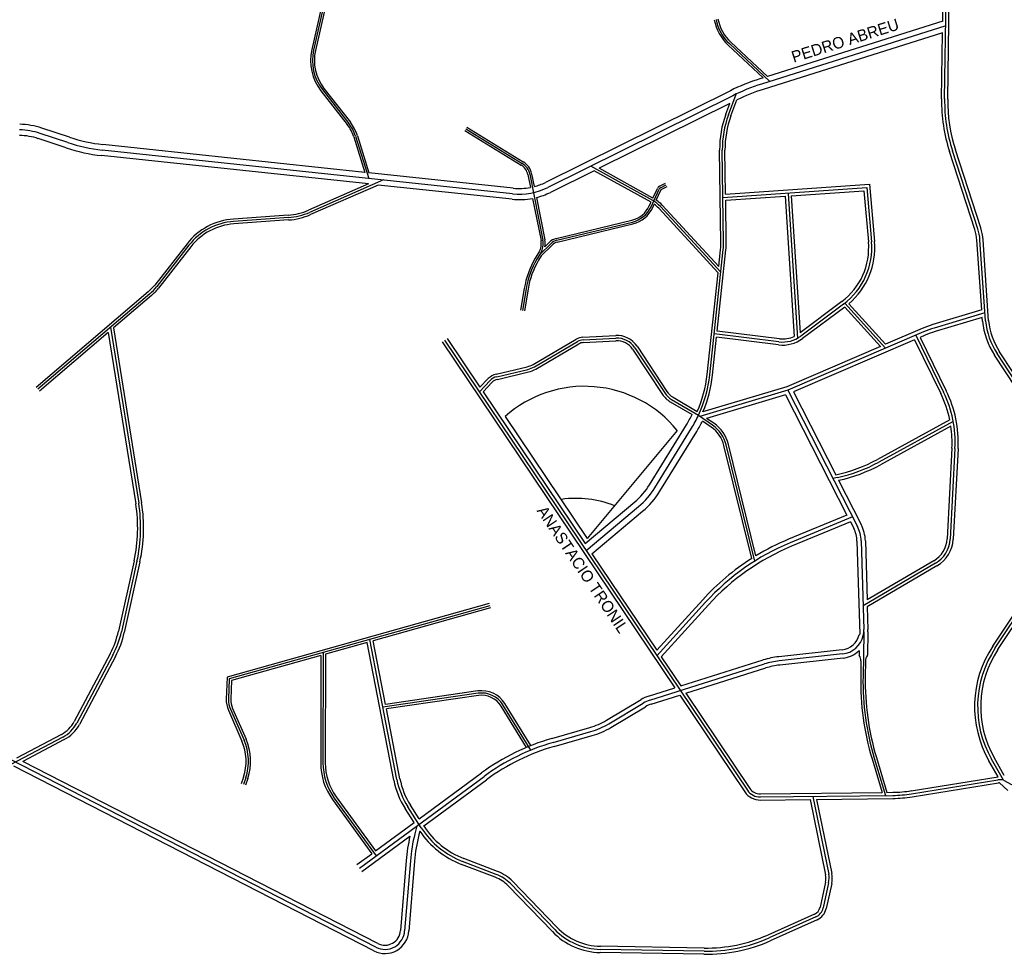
# Model space of a CAD drawing. Extents: x 389840 to 785025, y 2039290 to 4084025.
# Tile 5 of 8: x 393897 to 394541, y 2041496 to 2042108. Entities that reach past the tile are written whole.
import ezdxf

# ---------------------------------------------------------------- set-up
doc = ezdxf.new("R2010")
doc.units = 0
doc.linetypes.add('DASHED', pattern=[0])
for name, color, linetype in [('1', 7, 'CONTINUOUS'), ('2', 7, 'CONTINUOUS'), ('55', 7, 'CONTINUOUS'), ('STREAM', 7, 'CONTINUOUS')]:
    doc.layers.add(name, color=color, linetype=linetype)

msp = doc.modelspace()

# ---------------------------------------------------------------- linework, layer by layer
at = {"layer": '1', "color": 0, "linetype": 'CONTINUOUS'}
for p, q in [((394501.9952, 2042056.1536), (394504.008, 2042189.4088)), ((394104.772, 2042158.744), (394088.956, 2042088.184)), ((394502.7176, 2042103.9632), (394382.1856, 2042065.9184)), ((394361.1288, 2042092.3864), (394387.6784, 2042067.652)), ((394094.756, 2042062.32), (394112.0264, 2042040.1448)), ((394363.36, 2042058.3304), (394242.3216, 2041998.2776)), ((394360.4736, 2042045.6784), (394365.6032, 2042059.4168)), ((393928.1184, 2042027.6184), (393909.944, 2042033.648)), ((394116.4224, 2042031.7448), (394125.032, 2042004.1696)), ((394188.5808, 2042036.6016), (394225.5144, 2042014.0024)), ((394219.2112, 2041994.1384), (393950.6352, 2042022.744)), ((394357.3024, 2041962.2032), (394356.4816, 2042022.6864)), ((394523.6952, 2041971.2576), (394507.0944, 2042022.3232)), ((394310.9176, 2041989.676), (394270.356, 2042012.1872)), ((394230.4472, 2042006.9312), (394239.0472, 2041963.7008)), ((394134.8008, 2042003.1288), (394086.3424, 2041981.9472)), ((394315.952, 2041997.9696), (394319.7672, 2041999.9264)), ((394309.8352, 2041985.6584), (394315.084, 2041997.0632)), ((394356.9016, 2041991.7488), (394451.024, 2041998.2016)), ((394399.5264, 2041994.3752), (394405.6416, 2041899.576)), ((394451.024, 2041998.2016), (394454.128, 2041962.7152)), ((394355.492, 2041942.7136), (394315.9272, 2041985.7328)), ((394072.5048, 2041978.5384), (394036.6192, 2041975.9848)), ((394248.1256, 2041963.6648), (394297.6136, 2041975.6096)), ((394007.384, 2041960.4168), (393986.2496, 2041933.3656)), ((394236.984, 2041954.344), (394244.148, 2041961.4456)), ((394528.7704, 2041910.848), (394525.1216, 2041963.8984)), ((394237.6216, 2041955.4152), (394235.1384, 2041951.2432)), ((394348.2784, 2041875.5808), (394357.084, 2041957.5304)), ((393981.7248, 2041928.6416), (393908.4416, 2041866.1152)), ((394228.0824, 2041931.9696), (394225.6984, 2041917.6488)), ((394435.8672, 2041921.9368), (394407.832, 2041900.9976)), ((394436.62, 2041922.5112), (394463.364, 2041893)), ((394528.4024, 2041916.1984), (394495.0344, 2041906.156)), ((393956.024, 2041906.7136), (393974.4904, 2041791.5128)), ((394393.56, 2041897.1936), (394351.1528, 2041902.3328)), ((394488.2344, 2041903.6816), (394399.4328, 2041865.5424)), ((394174.6896, 2041898.2728), (394372.8984, 2041603.6672)), ((394233.5416, 2041880.8872), (394261.652, 2041897.3536)), ((394265.364, 2041898.4656), (394286.792, 2041899.5848)), ((394483.036, 2041901.4488), (394501.252, 2041864.2656)), ((394299.2416, 2041893.3032), (394318.8, 2041863.7112)), ((394576.3984, 2041828.356), (394536.2952, 2041889.5672)), ((394208.8216, 2041874.3272), (394229.2528, 2041879.168)), ((394197.4512, 2041864.4416), (394204.592, 2041871.9056)), ((394399.4328, 2041865.5424), (394341.8448, 2041848.2936)), ((394399.4328, 2041865.5424), (394444.9208, 2041776.392)), ((394323.328, 2041859.4128), (394340.8776, 2041849.0808)), ((394350.1032, 2041842.612), (394340.8344, 2041848.9888)), ((394507.6152, 2041845.0288), (394458.96, 2041818.4576)), ((394312.24, 2041801.528), (394336.3472, 2041840.6832)), ((394377.7296, 2041753.6696), (394359.0208, 2041829.7096)), ((394508.7624, 2041827.4464), (394505.6064, 2041768.0256)), ((394431.9344, 2041808.4184), (394428.9112, 2041807.7688)), ((394267.3576, 2041760.5368), (394301.7032, 2041789.3312)), ((394441.744, 2041782.6176), (394400.8248, 2041765.6248)), ((394447.3648, 2041766.8448), (394449.0784, 2041708.808)), ((394129.7032, 2041500.8808), (393630.0208, 2041757.4168)), ((393973.3712, 2041753.4928), (393963.1704, 2041707.3976)), ((394535.1272, 2041696.7648), (394575.0176, 2041757.0104)), ((394495.9672, 2041752.192), (394448.6168, 2041724.4368)), ((394204.2632, 2041724.404), (394033.7512, 2041676.6144)), ((394345.548, 2041726.688), (394313.7216, 2041691.624)), ((394143.4464, 2041610.708), (394125.6992, 2041702.3848)), ((394449.0544, 2041707.3712), (394448.7864, 2041691.424)), ((393957.5472, 2041692.1064), (393933.9984, 2041647.6408)), ((394095.3008, 2041693.8648), (394095.0976, 2041621.4968)), ((394435.2016, 2041692.8512), (394393.7592, 2041688.288)), ((394448.7872, 2041691.424), (394448.5632, 2041678.088)), ((394309.0944, 2041662.632), (394384.0832, 2041686.3088)), ((394033.7512, 2041676.6144), (394033.296, 2041663.2728)), ((394196.6672, 2041667.1176), (394134.2896, 2041658.0096)), ((394231.18, 2041629.8816), (394212.9136, 2041659.532)), ((394282.1504, 2041647.1224), (394304.7216, 2041660.6632)), ((394034.5744, 2041656.608), (394043.4152, 2041636.4504)), ((393924.808, 2041638.4768), (393861.3376, 2041605.0976)), ((394245.6752, 2041634.9096), (394270.4728, 2041642.0432)), ((394455.9, 2041624.6496), (394463.1856, 2041600.2032)), ((394540.5616, 2041610.1592), (394532.6912, 2041623.9696)), ((394044.504, 2041611.776), (394043.0112, 2041607.348)), ((394118.9536, 2041552.7248), (394200.5488, 2041612.7168)), ((394480.3416, 2041601.36), (394536.9208, 2041610.3752)), ((394540.5616, 2041610.1592), (394557.7176, 2041600.82)), ((394381.3936, 2041599.2096), (394468.1072, 2041600.2632)), ((394415.7304, 2041599.6272), (394426.1184, 2041548.6656)), ((394102.5096, 2041598.5392), (394129.8968, 2041560.7704)), ((394159.436, 2041579.088), (394150.6248, 2041592.7984)), ((394156.5344, 2041580.356), (394155.2136, 2041575.0712)), ((394152.2936, 2041557.3456), (394148.5568, 2041511.6776)), ((394208.5584, 2041548.5648), (394186.5184, 2041557.0384)), ((394246.7576, 2041512.4896), (394217.7888, 2041542.5344)), ((394426.0768, 2041543.112), (394422.444, 2041526.5728)), ((394417.6584, 2041520.692), (394387.0424, 2041506.9856)), ((394344.5232, 2041498.2888), (394276.6688, 2041499.4704))]:
    msp.add_line(p, q, dxfattribs=at)
for centre, radius, start, end in [((394380.829623, 2042113.533154), 28.90145, 190.433903, 227.02735), ((394119.247544, 2042081.394404), 31.04315, 167.365986, 217.912233), ((394421.688115, 2041940.766798), 131.23772, 107.517758, 116.388028), ((394606.310796, 2042054.577908), 104.32773, 179.134522, 198.008875), ((394419.756595, 2042023.544082), 63.280421, 159.525914, 180.776908), ((394091.082266, 2042023.833176), 26.54658, 17.339439, 37.911839), ((393895.782451, 2041990.960683), 44.97474, 71.647019, 89.040647), ((393962.04788, 2042129.897411), 107.759841, 251.647414, 263.920517), ((394219.904234, 2042004.833717), 10.74917, 11.251369, 58.538433), ((394223.658278, 2042035.895169), 41.9927, 263.920567, 296.388083), ((394316.829002, 2041996.260137), 1.92102, 117.156844, 155.287267), ((394293.358042, 2041993.241827), 18.13819, 283.57015, 335.285525), ((394301.225072, 2041972.211062), 19.97462, 42.6047, 60.970878), ((394069.524767, 2042020.422085), 41.98993, 274.069553, 293.610689), ((394039.513564, 2041935.314517), 40.77313, 94.0703, 142.000283), ((394494.601485, 2041961.799641), 30.5925, 3.934269, 18.008775), ((394227.547006, 2041961.413012), 11.72522, 329.232411, 11.250772), ((394250.114178, 2041955.426931), 8.47474, 103.569817, 134.750172), ((394318.490769, 2041961.676934), 38.81499, 353.867519, 0.7773), ((394408.397389, 2041958.715352), 45.90498, 306.755697, 4.998414), ((394282.81573, 2041922.86012), 55.48666, 149.234125, 170.550336), ((393960.587006, 2041953.415324), 32.56599, 310.471344, 321.999992), ((394575.991966, 2041915.574996), 47.457751, 185.716058, 213.231256), ((394513.44433, 2041844.98406), 63.88214, 106.749494, 113.243017), ((394265.791146, 2041890.286613), 8.18992, 92.991114, 120.360747), ((394287.525045, 2041885.559588), 14.04452, 33.461875, 92.990322), ((394395.948821, 2041916.907778), 19.85831, 263.090231, 306.756033), ((394225.657022, 2041894.346764), 15.59914, 283.328633, 300.361128), ((394210.80295, 2041865.962881), 8.59574, 103.328819, 136.264425), ((394265.159804, 2041884.511501), 83.597289, 334.923508, 353.867219), ((394330.353989, 2041871.347528), 13.84934, 213.462358, 239.513322), ((394434.180608, 2041831.407402), 74.68723, 356.959619, 26.100103), ((394265.159804, 2041884.511501), 83.597289, 328.380431, 334.923656), ((394337.602039, 2041824.439412), 22.05768, 13.822567, 55.475219), ((394410.869467, 2041906.518783), 100.33672, 282.119131, 298.639325), ((394269.327797, 2041827.948933), 50.39357, 309.974939, 328.379953), ((393874.20662, 2041775.437494), 101.563931, 347.521775, 9.106775), ((394424.909731, 2041766.181724), 22.46501, 1.690853, 27.032292), ((394486.07839, 2041769.062802), 19.5558, 300.377058, 356.959978), ((394460.21895, 2041622.602588), 154.8647, 112.551911, 137.770406), ((394433.494615, 2041708.348232), 15.59034, 347.058064, 1.691006), ((393903.915072, 2041720.510091), 60.6892, 332.094408, 347.522111), ((394433.494615, 2041708.348232), 15.59034, 276.284575, 347.058064), ((394593.087618, 2041658.386871), 69.514909, 146.490006, 209.676953), ((394399.638919, 2041634.889175), 53.72137, 96.28375, 106.831489), ((394625.2669, 2041675.124649), 176.728472, 179.039331, 196.595128), ((394048.581904, 2041662.750971), 15.29501, 178.044992, 203.681017), ((394199.024351, 2041650.975575), 16.31325, 31.635458, 98.307131), ((394315.265087, 2041643.088549), 20.4946, 107.522792, 120.959914), ((393914.580251, 2041657.924415), 21.97307, 297.739917, 332.09445), ((394256.908452, 2041689.196249), 49.06526, 286.049139, 300.961344), ((394012.080252, 2041622.706709), 34.21667, 341.369506, 23.681964), ((394285.172182, 2041497.619675), 142.858209, 106.050136, 126.324794), ((394134.017994, 2041621.387488), 38.92068, 179.839058, 215.947389), ((394538.250864, 2041602.026074), 10.455265, 96.995256, 99.053667), ((394193.60057, 2041620.417086), 51.085319, 190.956036, 212.727497), ((394538.250864, 2041602.026074), 8.4548, 76.143222, 99.053667), ((394538.250864, 2041602.026074), 6.455125, 92.113631, 99.052656), ((394381.270975, 2041609.300635), 10.09148, 213.932261, 270.695647), ((394467.141292, 2041679.772158), 79.51516, 270.695908, 279.555842), ((394262.063252, 2041548.364819), 110.1368, 165.966864, 175.32265), ((394206.665925, 2041609.441414), 56.14248, 212.728056, 248.969569), ((394199.995707, 2041525.378187), 24.71699, 43.955442, 69.730411), ((394412.982961, 2041545.988251), 13.40583, 347.612333, 11.521756), ((394414.217123, 2041528.380059), 8.42297, 294.117167, 347.611572), ((394135.620606, 2041512.407521), 12.95683, 242.824128, 356.769225), ((394277.410182, 2041542.043517), 42.5797, 223.955072, 269.002475), ((394346.260659, 2041598.081332), 99.807421, 269.002703, 294.116939)]:
    msp.add_arc(centre, radius, start, end, dxfattribs=at)
at = {"layer": '2', "color": 0, "linetype": 'CONTINUOUS'}
for p, q in [((394500.7656, 2042107.1744), (394502.008, 2042189.4392)), ((394503.9952, 2042056.1232), (394506.008, 2042189.3784)), ((394103.552, 2042159.0176), (394087.736, 2042088.4576)), ((394105.992, 2042158.4704), (394090.176, 2042087.9104)), ((394500.7656, 2042107.1744), (394385.9792, 2042070.9432)), ((394500.6496, 2042099.4824), (394383.284, 2042062.4376)), ((394499.9952, 2042056.184), (394500.6496, 2042099.4824)), ((394360.2768, 2042091.472), (394383.2408, 2042070.0792)), ((394361.9808, 2042093.3008), (394385.9792, 2042070.9432)), ((394383.2408, 2042070.0792), (394381.0872, 2042069.3992)), ((394095.7424, 2042063.088), (394113.0128, 2042040.9128)), ((394093.7696, 2042061.552), (394111.04, 2042039.3768)), ((394361.7376, 2042061.6), (394240.6992, 2042001.5472)), ((394361.456, 2042053.3112), (394275.8648, 2042010.8456)), ((394358.8344, 2042046.2904), (394361.456, 2042053.3112)), ((394362.1128, 2042045.0664), (394366.0376, 2042055.5784)), ((393929.268, 2042031.0824), (393911.0936, 2042037.112)), ((394189.2336, 2042037.668), (394226.1672, 2042015.0688)), ((394115.2296, 2042031.372), (394122.492, 2042008.1104)), ((394117.6152, 2042032.1176), (394125.2008, 2042007.8224)), ((394187.928, 2042035.5352), (394224.8616, 2042012.936)), ((393926.9688, 2042024.1544), (393908.7944, 2042030.184)), ((394122.492, 2042008.1104), (393951.0216, 2042026.3736)), ((394124.8352, 2042000.5192), (393950.2488, 2042019.1144)), ((394355.5528, 2041962.1792), (394354.732, 2042022.6624)), ((394358.6224, 2041993.872), (394358.2312, 2042022.7104)), ((394521.7928, 2041970.6392), (394505.192, 2042021.7048)), ((394525.5976, 2041971.876), (394508.9968, 2042022.9416)), ((394219.5976, 2041997.768), (394125.2008, 2042007.8224)), ((394229.2216, 2042006.6872), (394230.9016, 2041998.2432)), ((394231.6728, 2042007.1752), (394233.34, 2041998.7952)), ((394272.6008, 2042009.2264), (394243.944, 2041995.008)), ((394309.804, 2041988.5784), (394272.6008, 2042009.2264)), ((394311.0616, 2041991.3112), (394275.8648, 2042010.8456)), ((394124.8352, 2042000.5192), (394085.7016, 2041983.4136)), ((394131.2608, 2041999.8352), (394086.9832, 2041980.4808)), ((394218.8248, 2041990.5088), (394131.2608, 2041999.8352)), ((394315.3816, 2041999.0816), (394319.1968, 2042001.0384)), ((394316.5224, 2041996.8576), (394320.3376, 2041998.8144)), ((394358.6224, 2041993.872), (394452.8448, 2042000.3312)), ((394452.8448, 2042000.3312), (394456.12, 2041962.8896)), ((394311.0616, 2041991.3112), (394313.9488, 2041997.5856)), ((394313.22, 2041990.0232), (394316.2192, 2041996.5408)), ((394358.6768, 2041989.8664), (394397.6408, 2041992.5376)), ((394397.6408, 2041992.5376), (394403.5616, 2041900.7536)), ((394401.632, 2041992.8112), (394449.2032, 2041996.072)), ((394401.632, 2041992.8112), (394407.4136, 2041903.1816)), ((394449.2032, 2041996.072), (394452.136, 2041962.5408)), ((394232.3256, 2041991.0832), (394237.8216, 2041963.4568)), ((394234.7664, 2041991.6248), (394240.2728, 2041963.9448)), ((394308.7, 2041986.1808), (394309.804, 2041988.5784)), ((394310.9704, 2041985.136), (394311.9464, 2041987.2568)), ((394354.1288, 2041946.4112), (394317.0312, 2041986.748)), ((394359.052, 2041962.2272), (394358.6768, 2041989.8664)), ((394072.3912, 2041980.1344), (394036.5056, 2041977.5808)), ((394353.7024, 2041942.4432), (394314.8232, 2041984.7176)), ((394072.6184, 2041976.9424), (394036.7328, 2041974.3888)), ((394247.832, 2041964.88), (394297.32, 2041976.8248)), ((394248.4192, 2041962.4496), (394297.9072, 2041974.3944)), ((394006.1232, 2041961.4016), (393984.9888, 2041934.3504)), ((394237.9768, 2041953.568), (394245.028, 2041960.5576)), ((394240.3752, 2041959.4664), (394243.268, 2041962.3336)), ((394526.2696, 2041918.0632), (394523.1264, 2041963.7608)), ((394530.7656, 2041910.9856), (394527.1168, 2041964.036)), ((394008.6448, 2041959.432), (393987.5104, 2041932.3808)), ((394236.5472, 2041956.0544), (394234.064, 2041951.8824)), ((394237.9768, 2041953.568), (394236.2128, 2041950.604)), ((394353.1048, 2041904.1184), (394358.824, 2041957.3432)), ((394354.1288, 2041946.4112), (394355.344, 2041957.7176)), ((394346.5384, 2041875.768), (394353.7024, 2041942.4432)), ((393980.6864, 2041929.8584), (393907.4032, 2041867.332)), ((393982.7632, 2041927.4248), (393958.0584, 2041906.3464)), ((394226.8496, 2041932.1752), (394224.4656, 2041917.8544)), ((394229.3152, 2041931.764), (394226.9312, 2041917.4432)), ((394434.6704, 2041923.5392), (394407.4136, 2041903.1816)), ((394439.3248, 2041922.132), (394463.36, 2041895.6104)), ((394436.5672, 2041919.9632), (394409.0288, 2041899.3952)), ((394436.5672, 2041919.9632), (394459.9592, 2041894.1504)), ((394526.2696, 2041918.0632), (394494.3424, 2041908.4544)), ((394526.6072, 2041913.1512), (394495.7264, 2041903.8576)), ((394526.7752, 2041910.7104), (394526.6072, 2041913.1512)), ((393954.5832, 2041903.3808), (393909.48, 2041864.8984)), ((393954.5832, 2041903.3808), (393972.5648, 2041791.204)), ((393958.0584, 2041906.3464), (393976.416, 2041791.8216)), ((394393.8008, 2041899.1792), (394353.104, 2041904.1112)), ((394487.2872, 2041905.8872), (394463.36, 2041895.6104)), ((394173.0304, 2041897.1568), (394325.4104, 2041670.6672)), ((394176.3488, 2041899.3888), (394197.8664, 2041867.4072)), ((394232.6568, 2041882.3976), (394260.7672, 2041898.864)), ((394234.4264, 2041879.3768), (394262.5368, 2041895.8432)), ((394265.2728, 2041900.2136), (394286.7008, 2041901.3328)), ((394265.4552, 2041896.7176), (394286.8832, 2041897.8368)), ((394350.0184, 2041875.3936), (394352.6776, 2041900.1416)), ((394393.3192, 2041895.208), (394352.6768, 2041900.1336)), ((394482.2528, 2041898.5), (394403.0584, 2041864.4872)), ((394482.2528, 2041898.5), (394499.456, 2041863.3856)), ((394489.1816, 2041901.476), (394485.9328, 2041900.0808)), ((394485.9328, 2041900.0808), (394503.048, 2041865.1456)), ((394297.7816, 2041892.3384), (394317.34, 2041862.7464)), ((394300.7016, 2041894.268), (394320.26, 2041864.676)), ((394459.9592, 2041894.1504), (394398.6104, 2041867.8016)), ((394563.92, 2041851.052), (394537.968, 2041890.6632)), ((394574.7256, 2041827.26), (394534.6224, 2041888.4712)), ((394208.4184, 2041876.0304), (394228.8496, 2041880.8712)), ((394209.2248, 2041872.624), (394229.656, 2041877.4648)), ((394197.8664, 2041867.4072), (394203.3272, 2041873.1152)), ((394199.8664, 2041864.4344), (394205.8568, 2041870.696)), ((394199.8664, 2041864.4344), (394266.6536, 2041765.1664)), ((394398.6104, 2041867.8016), (394343.8184, 2041851.3896)), ((394403.0584, 2041864.4872), (394430.7512, 2041810.2128)), ((394322.44, 2041857.9048), (394336.66, 2041849.5328)), ((394324.216, 2041860.9208), (394340.088, 2041851.576)), ((394397.864, 2041862.5672), (394346.2264, 2041847.1)), ((394397.864, 2041862.5672), (394438.0568, 2041783.7936)), ((394349.2528, 2041841.376), (394343.5056, 2041845.3296)), ((394350.9536, 2041843.848), (394346.2264, 2041847.1)), ((394505.3712, 2041846.0816), (394458.0016, 2041820.2128)), ((394308.8336, 2041803.6248), (394332.9408, 2041842.78)), ((394315.6464, 2041799.4312), (394339.7536, 2041838.5864)), ((394506.1032, 2041841.924), (394459.9184, 2041816.7024)), ((394375.7632, 2041755.384), (394357.564, 2041829.3512)), ((394378.4432, 2041757.0512), (394360.4776, 2041830.068)), ((394506.7656, 2041827.5528), (394503.6096, 2041768.132)), ((394510.7592, 2041827.34), (394507.6032, 2041767.9192)), ((394432.6336, 2041806.5232), (394447.3704, 2041777.6416)), ((394266.6536, 2041765.1664), (394299.1336, 2041792.3968)), ((394271.144, 2041758.4912), (394304.2728, 2041786.2656)), ((394438.0568, 2041783.7936), (394399.8656, 2041767.9336)), ((394440.3368, 2041779.3264), (394401.784, 2041763.316)), ((394440.3368, 2041779.3264), (394442.4712, 2041775.1424)), ((394444.616, 2041766.764), (394446.4144, 2041705.8528)), ((394450.1136, 2041766.9256), (394451.2544, 2041728.3008)), ((393971.4672, 2041753.9144), (393961.2664, 2041707.8192)), ((394271.144, 2041758.4912), (394313.6688, 2041695.2856)), ((394494.956, 2041753.9176), (394451.2544, 2041728.3008)), ((394533.46, 2041697.8688), (394573.3504, 2041758.1144)), ((394536.7944, 2041695.6608), (394576.6848, 2041755.9064)), ((393975.2752, 2041753.0712), (393965.0744, 2041706.976)), ((394496.9784, 2041750.4664), (394451.3888, 2041723.7432)), ((394343.6968, 2041728.368), (394313.6688, 2041695.2856)), ((394203.8584, 2041725.848), (394032.2896, 2041677.7616)), ((394204.668, 2041722.96), (394127.9656, 2041701.4624)), ((394347.3992, 2041725.008), (394316.5432, 2041691.0128)), ((394451.3888, 2041723.7432), (394451.8272, 2041708.8888)), ((394451.8032, 2041707.264), (394451.5496, 2041692.108)), ((394124.0112, 2041700.3544), (394096.7976, 2041692.7272)), ((394141.4344, 2041610.3184), (394124.0048, 2041700.3528)), ((394136.0344, 2041659.78), (394127.9656, 2041701.4624)), ((394434.9008, 2041695.5848), (394393.4584, 2041691.0216)), ((393955.824, 2041693.0192), (393932.2752, 2041648.5536)), ((393959.2704, 2041691.1936), (393935.7216, 2041646.728)), ((394093.7952, 2041691.8856), (394035.2128, 2041675.4664)), ((394093.7952, 2041691.8856), (394093.5976, 2041621.5008)), ((394096.7976, 2041692.7272), (394096.5976, 2041621.4928)), ((394316.5432, 2041691.0128), (394329.388, 2041671.9224)), ((394435.5024, 2041690.1176), (394394.06, 2041685.5544)), ((394446.0968, 2041695.0232), (394446.0504, 2041692.2416)), ((394329.388, 2041671.9224), (394383.2552, 2041688.9312)), ((394332.5872, 2041667.1656), (394384.9112, 2041683.6864)), ((394447.2336, 2041688.2488), (394447.0632, 2041678.1128)), ((394450.232, 2041688.124), (394450.0632, 2041678.0632)), ((394032.2896, 2041677.7616), (394031.7968, 2041663.324)), ((394035.2128, 2041675.4664), (394034.7952, 2041663.2216)), ((394308.2664, 2041665.2544), (394325.4104, 2041670.6672)), ((394196.4504, 2041668.6016), (394136.0344, 2041659.78)), ((394196.884, 2041665.6336), (394136.6048, 2041656.8328)), ((394309.9224, 2041660.0096), (394328.6112, 2041665.9104)), ((394328.6112, 2041665.9104), (394371.2392, 2041602.5504)), ((394332.5872, 2041667.1656), (394374.5576, 2041604.784)), ((394035.948, 2041657.2104), (394044.7888, 2041637.0528)), ((394145.4584, 2041611.0976), (394136.6048, 2041656.8328)), ((394228.3168, 2041631.6688), (394211.6368, 2041658.7456)), ((394231.1272, 2041632.8264), (394214.1904, 2041660.3184)), ((394280.736, 2041649.4808), (394303.3072, 2041663.0216)), ((394283.5648, 2041644.764), (394306.136, 2041658.3048)), ((394033.2008, 2041656.0056), (394042.0416, 2041635.848)), ((394244.9152, 2041637.5528), (394269.7128, 2041644.6864)), ((393923.9, 2041640.2024), (393894.4848, 2041624.7328)), ((394246.4352, 2041632.2664), (394271.2328, 2041639.4)), ((393925.716, 2041636.7512), (393898.7248, 2041622.556)), ((394457.3376, 2041625.0784), (394464.152, 2041602.2152)), ((394541.0504, 2041613.3392), (394534.4288, 2041624.96)), ((394128.4472, 2041498.4344), (393892.7752, 2041619.428)), ((394130.9592, 2041503.3272), (393898.7256, 2041622.556)), ((394454.4624, 2041624.2208), (394461.032, 2041602.1776)), ((394536.9768, 2041612.4096), (394530.9528, 2041622.9784)), ((394043.0824, 2041612.2552), (394041.5896, 2041607.8272)), ((394158.1168, 2041584.932), (394198.92, 2041614.932)), ((394480.0272, 2041603.3352), (394536.9768, 2041612.4096)), ((394045.9256, 2041611.2968), (394044.4328, 2041606.8688)), ((394161.0816, 2041580.2864), (394202.1776, 2041610.5016)), ((394480.656, 2041599.3856), (394537.2352, 2041608.4008)), ((394538.0128, 2041608.4768), (394543.4144, 2041603.504)), ((394103.724, 2041599.42), (394129.492, 2041563.8856)), ((394381.3696, 2041601.2096), (394461.032, 2041602.1776)), ((394464.152, 2041602.2152), (394468.0832, 2041602.2632)), ((394101.2952, 2041597.6584), (394127.0744, 2041562.108)), ((394158.1168, 2041584.932), (394152.3488, 2041593.9064)), ((394381.4176, 2041597.2096), (394414.0496, 2041597.6064)), ((394414.0496, 2041597.6064), (394424.1096, 2041548.256)), ((394418.224, 2041597.6568), (394468.1312, 2041598.2632)), ((394418.224, 2041597.6568), (394428.1272, 2041549.0752)), ((394154.808, 2041582.4992), (394148.9008, 2041591.6904)), ((394129.492, 2041563.8856), (394154.808, 2041582.4992)), ((394161.16, 2041580.196), (394161.0976, 2041580.2936)), ((394120.5824, 2041550.5096), (394152.0032, 2041573.6112)), ((394158.4824, 2041576.812), (394157.8808, 2041574.4048)), ((394117.3248, 2041554.94), (394127.0744, 2041562.108)), ((394149.5536, 2041557.5696), (394145.8168, 2041511.9016)), ((394155.0336, 2041557.1216), (394151.2968, 2041511.4536)), ((394207.8232, 2041546.6512), (394185.7832, 2041555.1248)), ((394209.2936, 2041550.4776), (394187.2536, 2041558.9512)), ((394245.2816, 2041511.0664), (394216.3128, 2041541.1112)), ((394248.2336, 2041513.9128), (394219.2648, 2041543.9576)), ((394424.0744, 2041543.552), (394420.4416, 2041527.0128)), ((394428.0792, 2041542.672), (394424.4464, 2041526.1328)), ((394416.8208, 2041522.5632), (394386.2048, 2041508.8568)), ((394418.496, 2041518.8208), (394387.88, 2041505.1144)), ((394344.4872, 2041496.2392), (394276.6328, 2041497.4208)), ((394344.5592, 2041500.3384), (394276.7048, 2041501.52))]:
    msp.add_line(p, q, dxfattribs=at)
msp.add_lwpolyline([(394446.4144, 2041705.8528), (394446.0088, 2041705.4728)], dxfattribs=at)
for centre, radius, start, end in [((394380.829623, 2042113.533154), 30.15145, 190.433903, 227.02735), ((394380.829623, 2042113.533154), 27.65145, 190.433903, 227.02735), ((394119.247544, 2042081.394404), 32.29315, 167.365986, 217.912233), ((394119.247544, 2042081.394404), 29.79315, 167.365986, 217.912233), ((394421.688115, 2041940.766798), 134.88772, 107.517758, 116.388028), ((394421.688115, 2041940.766798), 127.58772, 107.517758, 115.860006), ((394606.310796, 2042054.577908), 106.32773, 179.134522, 198.008875), ((394606.310796, 2042054.577908), 102.32773, 179.134522, 198.008875), ((394419.756595, 2042023.544082), 65.030421, 159.525914, 180.776908), ((394419.756595, 2042023.544082), 61.530421, 159.525914, 180.776908), ((393895.782451, 2041990.960683), 48.62474, 71.647019, 89.040647), ((394091.082266, 2042023.833176), 25.29658, 17.339439, 37.911839), ((394091.082266, 2042023.833176), 27.79658, 17.339439, 37.911839), ((393895.782451, 2041990.960683), 41.32474, 71.647019, 89.040647), ((393962.04788, 2042129.897411), 104.109841, 251.647414, 263.920517), ((393962.04788, 2042129.897411), 111.409841, 251.647414, 263.920517), ((394219.904234, 2042004.833717), 9.49917, 11.251369, 58.538433), ((394219.904234, 2042004.833717), 11.99917, 11.251369, 58.538433), ((394223.658278, 2042035.895169), 38.3427, 284.625892, 296.388083), ((394316.829002, 2041996.260137), 3.17102, 117.156844, 155.287267), ((394223.658278, 2042035.895169), 38.3427, 263.920567, 280.889283), ((394223.658278, 2042035.895169), 45.6427, 284.085603, 296.388083), ((394316.829002, 2041996.260137), 0.67102, 117.156844, 155.287267), ((394223.658278, 2042035.895169), 45.6427, 263.920567, 280.946714), ((394293.358042, 2041993.241827), 16.88819, 283.57015, 335.285525), ((394301.225072, 2041972.211062), 18.47462, 42.6047, 54.526997), ((394301.225072, 2041972.211062), 21.47462, 42.6047, 56.043156), ((394069.524767, 2042020.422085), 40.38993, 274.069553, 293.610689), ((394069.524767, 2042020.422085), 43.58993, 274.069553, 293.610689), ((394293.358042, 2041993.241827), 19.38819, 283.57015, 335.285525), ((394039.513564, 2041935.314517), 42.37313, 94.0703, 142.000283), ((394039.513564, 2041935.314517), 39.17313, 94.0703, 142.000283), ((394494.601485, 2041961.799641), 28.5925, 3.934269, 18.008775), ((394494.601485, 2041961.799641), 32.5925, 3.934269, 18.008775), ((394227.547006, 2041961.413012), 10.47522, 329.232411, 11.250772), ((394227.547006, 2041961.413012), 12.97522, 351.371489, 11.250772), ((394250.114178, 2041955.426931), 9.72474, 103.569817, 134.750172), ((394250.114178, 2041955.426931), 7.22474, 103.569817, 134.750172), ((394318.490769, 2041961.676934), 37.06499, 353.867519, 0.7773), ((394318.490769, 2041961.676934), 40.56499, 353.867519, 0.7773), ((394408.397389, 2041958.715352), 43.90498, 306.755697, 4.998414), ((394408.397389, 2041958.715352), 47.90498, 310.211036, 4.998414), ((394282.81573, 2041922.86012), 56.73666, 149.234125, 170.550336), ((394282.81573, 2041922.86012), 54.23666, 149.234125, 170.550336), ((393960.587006, 2041953.415324), 30.96599, 310.471344, 321.999992), ((393960.587006, 2041953.415324), 34.16599, 310.471344, 321.999992), ((394513.44433, 2041844.98406), 66.28214, 106.749494, 113.243017), ((394575.991966, 2041915.574996), 49.457751, 185.716058, 213.231256), ((394575.991966, 2041915.574996), 45.457751, 185.716058, 213.231256), ((394513.44433, 2041844.98406), 61.48214, 106.749494, 113.243017), ((394265.791146, 2041890.286613), 9.93992, 92.991114, 120.360747), ((394265.791146, 2041890.286613), 6.43992, 92.991114, 120.360747), ((394287.525045, 2041885.559588), 15.79452, 33.461875, 92.990322), ((394287.525045, 2041885.559588), 12.29452, 33.461875, 92.990322), ((394395.948821, 2041916.907778), 21.85831, 263.090231, 306.756033), ((394395.948821, 2041916.907778), 17.85831, 263.090231, 295.232514), ((394225.657022, 2041894.346764), 13.84914, 283.328633, 300.361128), ((394210.80295, 2041865.962881), 10.34574, 103.328819, 136.264425), ((394225.657022, 2041894.346764), 17.34914, 283.328633, 300.361128), ((394210.80295, 2041865.962881), 6.84574, 103.328819, 136.264425), ((394265.159804, 2041884.511501), 81.847289, 336.271869, 353.866981), ((394265.159804, 2041884.511501), 85.347289, 337.164561, 353.867203), ((394330.353989, 2041871.347528), 12.09934, 213.462358, 239.513322), ((394434.180608, 2041831.407402), 72.68723, 11.647, 26.100103), ((394434.180608, 2041831.407402), 76.68723, 356.959619, 26.100103), ((394330.353989, 2041871.347528), 15.59934, 213.462358, 239.513322), ((394265.159804, 2041884.511501), 79.597289, 328.380656, 333.931772), ((394265.159804, 2041884.511501), 87.597289, 328.3804, 333.429894), ((394337.602039, 2041824.439412), 23.55768, 13.822567, 55.475219), ((394337.602039, 2041824.439412), 20.55768, 13.822567, 55.475219), ((394434.180608, 2041831.407402), 72.68723, 356.959619, 8.318897), ((394410.869467, 2041906.518783), 98.33672, 281.664606, 298.639325), ((394410.869467, 2041906.518783), 102.33672, 282.278844, 298.639325), ((394269.327797, 2041827.948933), 46.39357, 309.974939, 328.379953), ((394269.327797, 2041827.948933), 54.39357, 309.974939, 328.379953), ((393874.20662, 2041775.437494), 99.613931, 347.521775, 9.106775), ((393874.20662, 2041775.437494), 103.513931, 347.521775, 9.106775), ((394424.909731, 2041766.181724), 19.71501, 1.690853, 27.032292), ((394424.909731, 2041766.181724), 25.21501, 1.690853, 27.032292), ((394460.21895, 2041622.602588), 157.3647, 112.551911, 121.309244), ((394486.07839, 2041769.062802), 17.5558, 300.377058, 356.959978), ((394486.07839, 2041769.062802), 21.5558, 300.377058, 356.959978), ((394460.21895, 2041622.602588), 152.3647, 112.551911, 137.770406), ((394460.21895, 2041622.602588), 157.3647, 122.458442, 137.770406), ((394433.494615, 2041708.348232), 18.34034, 356.610908, 1.691006), ((393903.915072, 2041720.510091), 58.7392, 332.094408, 347.522111), ((393903.915072, 2041720.510091), 62.6392, 332.094408, 347.522111), ((394433.494615, 2041708.348232), 12.84034, 276.284575, 347.058064), ((394593.087618, 2041658.386871), 71.514909, 146.490006, 209.676953), ((394593.087618, 2041658.386871), 67.514909, 146.490006, 209.676953), ((394399.638919, 2041634.889175), 56.47137, 96.28375, 106.831489), ((394433.494615, 2041708.348232), 18.34034, 276.284575, 312.687128), ((394446.573433, 2041692.16929), 0.528008, 172.128697, 215.430022), ((394442.1211, 2041688.677854), 5.130471, 355.202836, 38.377331), ((394455.352383, 2041688.450904), 5.130471, 140.740283, 183.654883), ((394450.927557, 2041692.124844), 0.622271, 316.640808, 358.448853), ((394399.638919, 2041634.889175), 50.97137, 96.28375, 106.831489), ((394625.2669, 2041675.124649), 178.228472, 179.039331, 196.595128), ((394625.2669, 2041675.124649), 175.228472, 179.039331, 196.595128), ((394048.581904, 2041662.750971), 16.79501, 178.044992, 203.681017), ((394048.581904, 2041662.750971), 13.79501, 178.044992, 203.681017), ((394199.024351, 2041650.975575), 17.81325, 31.635458, 98.307131), ((394199.024351, 2041650.975575), 14.81325, 31.635458, 98.307131), ((394315.265087, 2041643.088549), 23.2446, 107.522792, 120.959914), ((394315.265087, 2041643.088549), 17.7446, 107.522792, 120.959914), ((393914.580251, 2041657.924415), 20.02307, 297.739917, 332.09445), ((393914.580251, 2041657.924415), 23.92307, 297.739917, 332.09445), ((394256.908452, 2041689.196249), 46.31526, 286.049139, 300.961344), ((394256.908452, 2041689.196249), 51.81526, 286.049139, 300.961344), ((394285.172182, 2041497.619675), 145.608209, 106.050136, 126.324794), ((394012.080252, 2041622.706709), 32.71667, 341.369506, 23.681964), ((394012.080252, 2041622.706709), 35.71667, 341.369506, 23.681964), ((394285.172182, 2041497.619675), 140.108209, 106.050136, 126.324794), ((394134.017994, 2041621.387488), 40.42068, 179.839058, 215.947389), ((394134.017994, 2041621.387488), 37.42068, 179.839058, 215.947389), ((394193.60057, 2041620.417086), 53.135065, 190.956036, 212.727497), ((394193.60057, 2041620.417086), 49.036034, 190.956036, 212.727497), ((394381.270975, 2041609.300635), 12.09148, 213.932261, 270.695647), ((394381.270975, 2041609.300635), 8.09148, 213.932261, 270.695647), ((394467.141292, 2041679.772158), 77.51516, 270.695908, 279.730956), ((394467.141292, 2041679.772158), 81.51516, 270.695908, 279.555842), ((394206.665925, 2041609.441414), 54.093194, 212.601481, 248.969569), ((394262.063252, 2041548.364819), 112.885847, 167.061161, 175.322456), ((394262.063252, 2041548.364819), 107.387689, 165.966864, 175.32265), ((394206.665925, 2041609.441414), 58.192226, 214.105519, 248.969569), ((394199.995707, 2041525.378187), 26.76699, 43.955442, 69.730411), ((394412.982961, 2041545.988251), 11.35583, 347.612333, 11.521756), ((394412.982961, 2041545.988251), 15.45583, 347.612333, 11.521756), ((394199.995707, 2041525.378187), 22.66699, 43.955442, 69.730411), ((394414.217123, 2041528.380059), 6.37297, 294.117167, 347.611572), ((394414.217123, 2041528.380059), 10.47297, 294.117167, 347.611572), ((394135.620606, 2041512.407521), 15.70683, 242.824128, 356.769225), ((394135.620606, 2041512.407521), 10.20683, 242.824128, 356.769225), ((394277.410182, 2041542.043517), 44.6297, 223.955072, 269.002475), ((394277.410182, 2041542.043517), 40.5297, 223.955072, 269.002475), ((394346.260659, 2041598.081332), 97.757421, 269.002703, 294.116939), ((394346.260659, 2041598.081332), 101.857421, 269.002703, 294.116939)]:
    msp.add_arc(centre, radius, start, end, dxfattribs=at)
at = {"layer": '55', "color": 0, "linetype": 'DASHED'}
for p in [(394214.3208, 2041848.3864), (394326.956, 2041839.2)]:
    msp.add_line(p, (394268.02, 2041768.372), dxfattribs=at)
for centre, radius, start, end in [((394266.231866, 2041789.769333), 78.299304, 39.146256, 131.528081), ((394260.741466, 2041727.469333), 67.261985, 67.967514, 98.080219)]:
    msp.add_arc(centre, radius, start, end, dxfattribs=at)

# ---------------------------------------------------------------- texts
at = {"layer": 'STREAM', "color": 0, "linetype": 'CONTINUOUS'}
for s, rotation, p in [('PEDRO ABREU', 17.517789, (394403.1952, 2042079.8488)), ('ANASTACIO TRONIL', 303.932369, (394234.7736, 2041786.5752))]:
    msp.add_text(s, height=7.5, rotation=rotation, dxfattribs=at).set_placement(p)

doc.saveas('drawing.dxf')
